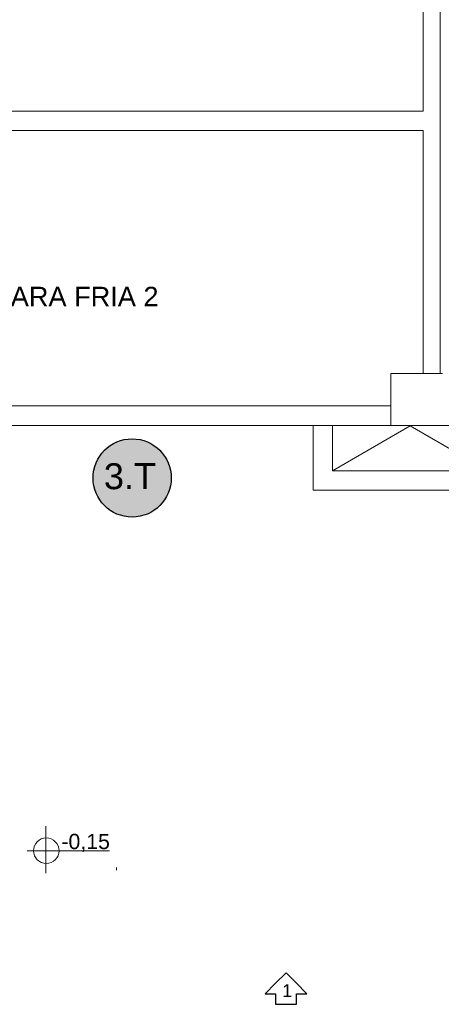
# Model space of a CAD drawing. Extents: x -1871171.1 to -1871111.3, y 2848215.5 to 2848272.6.
# Tile 16 of 121: x -1871147.2 to -1871143.9, y 2848216.2 to 2848223.8. Entities that reach past the tile are written whole.
import ezdxf
from ezdxf.enums import TextEntityAlignment as Align

# ---------------------------------------------------------------- set-up
doc = ezdxf.new("R2010")
doc.units = 0
doc.header["$MEASUREMENT"] = 0
doc.layers.get('0').update_dxf_attribs({"linetype": 'CONTINUOUS'})
for name, color, linetype, lineweight in [('6075-BSE-ARQ-TERR$0$K-BSE-ARQ-ALV', 7, 'CONTINUOUS', 5), ('6075-BSE-ARQ-TERR$0$K-BSE-ARQ-LAY', 252, 'CONTINUOUS', 5), ('6075-BSE-ARQ-TERR$0$K-BSE-ARQ-TXT', 254, 'CONTINUOUS', 5)]:
    doc.layers.add(name, color=color, linetype=linetype, lineweight=lineweight)
doc.layers.add('K-NV2-ARQ-SMB', color=8, linetype='CONTINUOUS')
doc.layers.add('K-NV2-ARQ-TXT-GER', color=1, linetype='CONTINUOUS')
doc.styles.add('6075-BSE-ARQ-TERR$0$Standard', font='arial.ttf')
doc.styles.add('ARIAL', font='arial.ttf')
doc.styles.add('Romans', font='romans.shx')

# ---------------------------------------------------------------- blocks, each defined once
blk = doc.blocks.new('6075-BSE-ARQ-TERR')
at = {"layer": '6075-BSE-ARQ-TERR$0$K-BSE-ARQ-ALV'}
for p, q in [((21.95, -48.4756), (21.95, -47)), ((22.08, -47), (22.08, -50.5)), ((17.95, -48.4756), (21.95, -48.4756)), ((17.95, -48.6256), (21.95, -48.6256)), ((21.95, -50.5), (21.95, -48.6256)), ((21.7, -50.75), (21.7, -50.5)), ((21.7, -50.5), (21.95, -50.5)), ((22.1, -50.5), (21.95, -50.5)), ((21.7, -50.75), (17.95, -50.75)), ((21.7, -50.9), (21.7, -50.75)), ((28.45, -50.9), (18.2, -50.9)), ((21.1, -50.9), (21.1, -51.4)), ((21.25, -51.25), (21.25, -50.9)), ((22.45, -51.25), (21.25, -51.25)), ((21.1, -51.4), (22.6, -51.4))]:
    blk.add_line(p, q, dxfattribs=at)
at = {"layer": '6075-BSE-ARQ-TERR$0$K-BSE-ARQ-LAY'}
for p, q in [((21.25, -51.25), (21.85, -50.9036)), ((22.45, -51.25), (21.85, -50.9036)), ((19.5829, -54.3106), (19.5829, -54.3306))]:
    blk.add_line(p, q, dxfattribs=at)
at = {"layer": '6075-BSE-ARQ-TERR$0$K-BSE-ARQ-TXT'}
for p, q in [((19.0356, -53.9919), (19.0356, -54.3525)), ((18.8922, -54.1802), (19.5273, -54.1802))]:
    blk.add_line(p, q, dxfattribs=at)
blk.add_circle((19.0399, -54.1802), 0.0983, dxfattribs=at)
at = {"layer": '6075-BSE-ARQ-TERR$0$K-BSE-ARQ-TXT', "attachment_point": 1, "style": '6075-BSE-ARQ-TERR$0$Standard'}
for s, insert, char_height, width, line_spacing_factor in [('CÂMARA FRIA 2', (18.3001, -49.831), 0.15, 4.387734, 0.984796), ('-0,15', (19.1565, -54.05), 0.11778, 0.436654, 0.984117)]:
    blk.add_mtext(s, dxfattribs=dict(at, insert=insert, char_height=char_height, width=width, line_spacing_factor=line_spacing_factor))
blk = doc.blocks.new('IND_VISTA2')
at = {"layer": 'K-NV2-ARQ-SMB', "color": 4}
blk.add_lwpolyline([(0.0405, 0.0405), (0.081, 0.0405), (0.0393, 0.0822), (0, 0.1215), (-0.0405, 0.081), (-0.081, 0.0405), (-0.0405, 0.0405), (-0.0405, 0), (0.0405, 0), (0.0405, 0.0405)], dxfattribs=at)
at = {"layer": 'K-NV2-ARQ-SMB', "color": 2, "insert": (-0.0054, 0.0776), "char_height": 0.05, "attachment_point": 1, "style": 'Romans'}
blk.add_mtext('\\pi-0.0092087;{\\fArial|b0|i0|c0|p34;1}', dxfattribs=at)

msp = doc.modelspace()

# ---------------------------------------------------------------- hatches: boundary and pattern name
at = {"layer": 'K-NV2-ARQ-TXT-GER', "lineweight": -3}
h = msp.add_hatch(color=41, dxfattribs=at)
h.dxf.hatch_style = 1
edge = h.paths.add_edge_path()
edge.add_arc((-1871146.3031, 2848220.2772), 0.3017, 0, 360)

# ---------------------------------------------------------------- linework, layer by layer
at = {"layer": 'K-NV2-ARQ-TXT-GER'}
msp.add_circle((-1871146.3031, 2848220.2772), 0.3017, dxfattribs=at)

# ---------------------------------------------------------------- block references
at = {"xscale": 2, "yscale": 2, "zscale": 2}
msp.add_blockref('IND_VISTA2', (-1871145.1152, 2848216.218), dxfattribs=at)
at = {"layer": 'K-NV2-ARQ-TXT-GER', "color": 31, "lineweight": -3, "true_color": 0xffbf80}
msp.add_blockref('6075-BSE-ARQ-TERR', (-1871166.006, 2848271.5826), dxfattribs=at)

# ---------------------------------------------------------------- texts
at = {"layer": 'K-NV2-ARQ-TXT-GER', "style": 'ARIAL'}
msp.add_attdef('3.T', text='', height=0.2, rotation=0.39116, dxfattribs=at).set_placement((-1871146.3199, 2848220.2916), align=Align.MIDDLE_CENTER)

doc.saveas('drawing.dxf')
